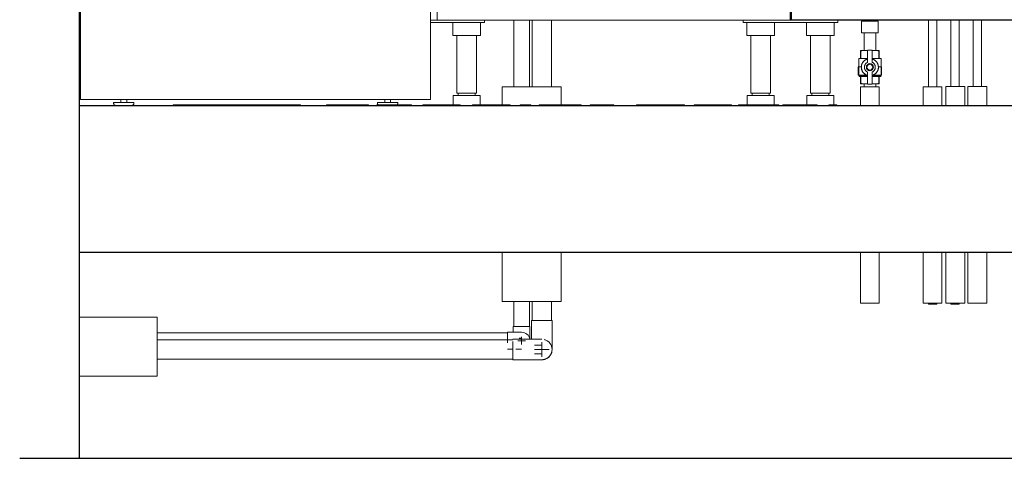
# Model space of a CAD drawing. Header units: millimetres. Extents: x -20716 to -17420, y -600 to 2500.
# Tile 1 of 14: x -20716 to -19043, y -600 to 146. Entities that reach past the tile are written whole.
import ezdxf

# ---------------------------------------------------------------- set-up
doc = ezdxf.new("R2010")
doc.units = ezdxf.units.MM
for name, color, linetype, lineweight in [('A-FLOR', 192, 'Continuous', 25), ('A-GENM', 13, 'Continuous', 18), ('A-WALL', 113, 'Continuous', 25), ('G-IMPT', 8, 'Continuous', 18), ('I-FURN', 30, 'Continuous', 18), ('M-EQPM', 50, 'Continuous', 18), ('P-PIPE', 3, 'Continuous', 18), ('P-PIPE-CNTR', 3, 'Continuous', 18)]:
    doc.layers.add(name, color=color, linetype=linetype, lineweight=lineweight)

# ---------------------------------------------------------------- blocks, each defined once
blk = doc.blocks.new('M_Valve_Ball_MEPcontent_Caleffi_327 DN20 - 3_4__-344150-Coupe vue face')
at = {"layer": 'P-PIPE', "color": 5}
for p, q in [((-19279.2, 93.5), (-19287.2, 93.5)), ((-19287.2, 92.3), (-19287.2, 80)), ((-19286.4, 92.3), (-19286.4, 80)), ((-19275, 93.5), (-19279.2, 93.5)), ((-19275, 93.5), (-19275, 94)), ((-19275, 94), (-19267.5, 94)), ((-19275, 93.5), (-19275, 87.7)), ((-19275, 74.2), (-19275, 87.7)), ((-19267.5, 94), (-19267.5, 93.5)), ((-19267.5, 87.7), (-19267.5, 93.5)), ((-19263.2, 93.5), (-19267.5, 93.5)), ((-19267.5, 87.7), (-19267.5, 74.2)), ((-19255.2, 93.5), (-19263.2, 93.5)), ((-19256.1, 92.3), (-19256.1, 80)), ((-19255.2, 92.3), (-19255.2, 80)), ((-19290.2, 80), (-19290.2, 52)), ((-19290.2, 80), (-19275, 80)), ((-19285.3, 67), (-19285.6, 67)), ((-19285.6, 67), (-19285.3, 67)), ((-19275, 73.1), (-19275, 74.2)), ((-19275, 73.1), (-19275, 72.8)), ((-19267.5, 80), (-19252.2, 80)), ((-19267.5, 74.2), (-19267.5, 73.1)), ((-19267.5, 72.8), (-19267.5, 73.1)), ((-19252.2, 52), (-19252.2, 80)), ((-19291.3, 65.5), (-19291.3, 51.5)), ((-19285.7, 65.5), (-19291.3, 65.5)), ((-19291.3, 51.5), (-19276, 51.5)), ((-19290.2, 52), (-19289.7, 51.5)), ((-19289.7, 51.6), (-19289.7, 49.8)), ((-19275, 57.2), (-19275, 56.9)), ((-19275, 55.8), (-19275, 56.9)), ((-19275, 42.3), (-19275, 55.8)), ((-19267.5, 56.9), (-19267.5, 57.2)), ((-19267.5, 56.9), (-19267.5, 55.8)), ((-19267.5, 55.8), (-19267.5, 42.3)), ((-19266.4, 51.5), (-19251.2, 51.5)), ((-19257.1, 63), (-19256.9, 63)), ((-19256.9, 63), (-19257.1, 63)), ((-19251.2, 65.5), (-19256.8, 65.5)), ((-19252.7, 51.5), (-19252.2, 52)), ((-19252.7, 49.8), (-19252.7, 51.6)), ((-19251.2, 51.5), (-19251.2, 65.5)), ((-19289.7, 49.8), (-19289.2, 49.1)), ((-19275, 49.8), (-19289.7, 49.8)), ((-19289.2, 49.1), (-19287.2, 49.1)), ((-19287.2, 37.7), (-19287.2, 49.1)), ((-19287.2, 49.1), (-19286.4, 49.1)), ((-19286.4, 37.7), (-19287.2, 37.7)), ((-19287.2, 36.5), (-19279.2, 36.5)), ((-19286.4, 49.1), (-19286.4, 37.7)), ((-19286.4, 49.1), (-19274.9, 49.1)), ((-19279.2, 36.5), (-19275, 36.5)), ((-19275, 42.3), (-19275, 36.5)), ((-19275, 36), (-19275, 36.5)), ((-19267.5, 36), (-19275, 36)), ((-19267.6, 49.1), (-19256.1, 49.1)), ((-19252.7, 49.8), (-19267.5, 49.8)), ((-19267.5, 36.5), (-19267.5, 42.3)), ((-19267.5, 36.5), (-19267.5, 36)), ((-19267.5, 36.5), (-19263.2, 36.5)), ((-19263.2, 36.5), (-19255.2, 36.5)), ((-19256.1, 49.1), (-19255.2, 49.1)), ((-19256.1, 49.1), (-19256.1, 37.7)), ((-19255.2, 37.7), (-19256.1, 37.7)), ((-19255.2, 49.1), (-19255.2, 37.7)), ((-19255.2, 49.1), (-19253.2, 49.1)), ((-19253.2, 49.1), (-19252.7, 49.8))]:
    blk.add_line(p, q, dxfattribs=at)
at = {"layer": 'P-PIPE', "color": 5, "flags": 128}
for points in [[(-19275, 79), (-19275.6, 78.8), (-19276.1, 78.7), (-19276.6, 78.5), (-19277.2, 78.2), (-19277.7, 78), (-19278.2, 77.7), (-19278.7, 77.4), (-19279.2, 77.1), (-19279.7, 76.8), (-19280.2, 76.4), (-19280.6, 76.1), (-19281, 75.7), (-19281.5, 75.3), (-19281.9, 74.9), (-19282.3, 74.4), (-19282.6, 74), (-19283, 73.5), (-19283.3, 73.1), (-19283.6, 72.6), (-19283.9, 72.1), (-19284.2, 71.6), (-19284.4, 71), (-19284.7, 70.5), (-19284.9, 70), (-19285.1, 69.4), (-19285.2, 68.9), (-19285.4, 68.3), (-19285.5, 67.7), (-19285.6, 67.2), (-19285.7, 66.6), (-19285.7, 66), (-19285.7, 65.4), (-19285.7, 65)], [(-19275, 73.5), (-19275.3, 73.3), (-19275.7, 73.1), (-19276, 72.9), (-19276.3, 72.8), (-19276.6, 72.5), (-19276.9, 72.3), (-19277.2, 72.1), (-19277.5, 71.8), (-19277.7, 71.6), (-19278, 71.3), (-19278.2, 71.1), (-19278.5, 70.8), (-19278.7, 70.5), (-19278.9, 70.2), (-19279.1, 69.9), (-19279.3, 69.5), (-19279.5, 69.2), (-19279.6, 68.9), (-19279.8, 68.5), (-19279.9, 68.2), (-19280, 67.9), (-19280.2, 67.5), (-19280.2, 67.1), (-19280.3, 66.8), (-19280.4, 66.4), (-19280.4, 66), (-19280.5, 65.7), (-19280.5, 65.3), (-19280.5, 65)], [(-19256.7, 65), (-19256.8, 65.6), (-19256.8, 66.2), (-19256.9, 66.7), (-19256.9, 67.3), (-19257, 67.9), (-19257.2, 68.4), (-19257.3, 69), (-19257.5, 69.6), (-19257.7, 70.1), (-19257.9, 70.6), (-19258.1, 71.2), (-19258.4, 71.7), (-19258.7, 72.2), (-19259, 72.7), (-19259.3, 73.2), (-19259.6, 73.7), (-19260, 74.1), (-19260.3, 74.6), (-19260.7, 75), (-19261.1, 75.4), (-19261.6, 75.8), (-19262, 76.2), (-19262.5, 76.5), (-19262.9, 76.9), (-19263.4, 77.2), (-19263.9, 77.5), (-19264.4, 77.8), (-19264.9, 78.1), (-19265.5, 78.3), (-19266, 78.5), (-19266.5, 78.7), (-19267.1, 78.9), (-19267.5, 79)], [(-19262, 65), (-19262, 65.4), (-19262, 65.7), (-19262.1, 66.1), (-19262.1, 66.5), (-19262.2, 66.8), (-19262.3, 67.2), (-19262.4, 67.6), (-19262.5, 67.9), (-19262.6, 68.3), (-19262.7, 68.6), (-19262.9, 68.9), (-19263, 69.3), (-19263.2, 69.6), (-19263.4, 69.9), (-19263.6, 70.2), (-19263.8, 70.5), (-19264.1, 70.8), (-19264.3, 71.1), (-19264.5, 71.4), (-19264.8, 71.6), (-19265.1, 71.9), (-19265.4, 72.1), (-19265.6, 72.4), (-19265.9, 72.6), (-19266.3, 72.8), (-19266.6, 73), (-19266.9, 73.2), (-19267.2, 73.3), (-19267.5, 73.5)], [(-19285.7, 65), (-19285.7, 64.4), (-19285.7, 63.8), (-19285.6, 63.3), (-19285.6, 62.7), (-19285.5, 62.1), (-19285.3, 61.6), (-19285.2, 61), (-19285, 60.4), (-19284.8, 59.9), (-19284.6, 59.4), (-19284.4, 58.8), (-19284.1, 58.3), (-19283.8, 57.8), (-19283.5, 57.3), (-19283.2, 56.8), (-19282.9, 56.3), (-19282.5, 55.9), (-19282.2, 55.4), (-19281.8, 55), (-19281.4, 54.6), (-19280.9, 54.2), (-19280.5, 53.8), (-19280, 53.5), (-19279.6, 53.1), (-19279.1, 52.8), (-19278.6, 52.5), (-19278.1, 52.2), (-19277.6, 51.9), (-19277, 51.7), (-19276.5, 51.5), (-19276, 51.3), (-19275.4, 51.1), (-19275, 51)], [(-19280.5, 65), (-19280.5, 64.6), (-19280.5, 64.3), (-19280.4, 63.9), (-19280.4, 63.5), (-19280.3, 63.2), (-19280.2, 62.8), (-19280.1, 62.4), (-19280, 62.1), (-19279.9, 61.7), (-19279.8, 61.4), (-19279.6, 61.1), (-19279.5, 60.7), (-19279.3, 60.4), (-19279.1, 60.1), (-19278.9, 59.8), (-19278.7, 59.5), (-19278.4, 59.2), (-19278.2, 58.9), (-19278, 58.6), (-19277.7, 58.4), (-19277.4, 58.1), (-19277.1, 57.9), (-19276.9, 57.6), (-19276.6, 57.4), (-19276.2, 57.2), (-19275.9, 57), (-19275.6, 56.8), (-19275.3, 56.7), (-19275, 56.5)], [(-19267.5, 51), (-19266.9, 51.2), (-19266.4, 51.3), (-19265.8, 51.5), (-19265.3, 51.8), (-19264.8, 52), (-19264.3, 52.3), (-19263.8, 52.6), (-19263.3, 52.9), (-19262.8, 53.2), (-19262.3, 53.6), (-19261.9, 53.9), (-19261.5, 54.3), (-19261, 54.7), (-19260.6, 55.1), (-19260.2, 55.6), (-19259.9, 56), (-19259.5, 56.5), (-19259.2, 56.9), (-19258.9, 57.4), (-19258.6, 57.9), (-19258.3, 58.4), (-19258.1, 59), (-19257.8, 59.5), (-19257.6, 60), (-19257.4, 60.6), (-19257.3, 61.1), (-19257.1, 61.7), (-19257, 62.3), (-19256.9, 62.8), (-19256.8, 63.4), (-19256.8, 64), (-19256.8, 64.6), (-19256.7, 65)], [(-19267.5, 56.5), (-19267.2, 56.7), (-19266.8, 56.9), (-19266.5, 57.1), (-19266.2, 57.2), (-19265.9, 57.5), (-19265.6, 57.7), (-19265.3, 57.9), (-19265, 58.2), (-19264.8, 58.4), (-19264.5, 58.7), (-19264.3, 58.9), (-19264, 59.2), (-19263.8, 59.5), (-19263.6, 59.8), (-19263.4, 60.1), (-19263.2, 60.5), (-19263, 60.8), (-19262.9, 61.1), (-19262.7, 61.5), (-19262.6, 61.8), (-19262.4, 62.1), (-19262.3, 62.5), (-19262.2, 62.9), (-19262.2, 63.2), (-19262.1, 63.6), (-19262.1, 64), (-19262, 64.3), (-19262, 64.7), (-19262, 65)]]:
    blk.add_lwpolyline(points, dxfattribs=at)
at = {"layer": 'P-PIPE', "color": 5}
for radius, start, end in [(14.5, 172.0719, 180), (14.5, 161.0117, 172.0719), (14.5, 131.9012, 154.7083), (14.5, 108.8675, 124.493), (6, 90, 270), (5, 90, 270), (6, 270, 90), (5, 270, 90), (14.5, 58.3223, 75.0118), (14.5, 20.8137, 54.2442), (14.5, 0, 16.6795), (14.5, 180, 255.0118), (14.5, 290.6519, 300.052), (14.5, 308.9813, 318.8036), (14.5, 327.768, 337.4375), (14.5, 346.4326, 352.0719), (14.5, 352.0719, 360)]:
    blk.add_arc((-19271.2, 65), radius, start, end, dxfattribs=at)
for points in [[(-19287.2, 92.3), (-19287.2, 92.7), (-19287.2, 93.3), (-19287.2, 93.5), (-19287.2, 93.5)], [(-19286.4, 92.3), (-19286.6, 92.3), (-19286.8, 92.3), (-19287.1, 92.3), (-19287.2, 92.3)], [(-19279.2, 93.5), (-19280.5, 93.5), (-19282.9, 93.3), (-19285.3, 92.7), (-19286.4, 92.3)], [(-19256.1, 92.3), (-19257.2, 92.7), (-19259.6, 93.3), (-19262, 93.5), (-19263.2, 93.5)], [(-19255.2, 92.3), (-19255.4, 92.3), (-19255.7, 92.3), (-19255.9, 92.3), (-19256.1, 92.3)], [(-19255.2, 93.5), (-19255.2, 93.5), (-19255.2, 93.3), (-19255.2, 92.7), (-19255.2, 92.3)], [(-19287.2, 36.5), (-19287.2, 36.5), (-19287.2, 36.7), (-19287.2, 37.3), (-19287.2, 37.7)], [(-19286.4, 37.7), (-19285.2, 37.3), (-19282.9, 36.7), (-19280.5, 36.5), (-19279.2, 36.5)], [(-19263.2, 36.5), (-19262, 36.5), (-19259.6, 36.7), (-19257.3, 37.3), (-19256.1, 37.7)], [(-19255.2, 37.7), (-19255.2, 37.3), (-19255.2, 36.7), (-19255.2, 36.5), (-19255.2, 36.5)]]:
    blk.add_open_spline(points, degree=3, dxfattribs=at)
for points, knots in [([(-19275, 93.1), (-19275.2, 93.1), (-19276.6, 93.4), (-19278, 93.5), (-19279.2, 93.5)], [0.4114864, 0.4114864, 0.4114864, 0.4114864, 0.5, 1, 1, 1, 1]), ([(-19263.2, 93.5), (-19264.5, 93.5), (-19265.9, 93.4), (-19267.3, 93.1), (-19267.5, 93.1)], [0, 0, 0, 0, 0.5, 0.5885136, 0.5885136, 0.5885136, 0.5885136]), ([(-19279.2, 36.5), (-19278, 36.5), (-19276.6, 36.6), (-19275.2, 36.9), (-19275, 36.9)], [0, 0, 0, 0, 0.5, 0.5915115, 0.5915115, 0.5915115, 0.5915115]), ([(-19267.5, 36.9), (-19267.3, 36.9), (-19265.9, 36.6), (-19264.5, 36.5), (-19263.2, 36.5)], [0.4084885, 0.4084885, 0.4084885, 0.4084885, 0.5, 1, 1, 1, 1])]:
    blk.add_open_spline(points, degree=3, knots=knots, dxfattribs=at)
blk = doc.blocks.new('Plumbing_Valves_Caleffi_Pressure_ Reducing_ Valve-533HA-DN15_DN20 - 533340HA-541281-Coupe vue face')
at = {"layer": 'P-PIPE', "color": 5}
for p, q in [((-19285.5, 143.5), (-19285.5, 123.2)), ((-19271.2, 143.5), (-19285.5, 143.5)), ((-19280.2, 145.2), (-19280.2, 143.5)), ((-19257, 143.5), (-19271.2, 143.5)), ((-19262.3, 143.5), (-19262.3, 145.2)), ((-19257, 123.2), (-19257, 143.5)), ((-19271.2, 123.2), (-19285.5, 123.2)), ((-19257, 123.2), (-19271.2, 123.2))]:
    blk.add_line(p, q, dxfattribs=at)
blk = doc.blocks.new('Coude - tube frigo - Standard-1054394-Coupe vue face')
at = {"layer": 'P-PIPE', "flags": 128}
blk.add_lwpolyline([(-19863.2, -395.8), (-19863.2, -395.8), (-19863.3, -395.8), (-19863.5, -395.8), (-19863.6, -395.8), (-19863.9, -395.8), (-19864.1, -395.8), (-19864.4, -395.8), (-19864.7, -395.8), (-19865.1, -395.8), (-19865.5, -395.8), (-19865.9, -395.8), (-19866.3, -395.8), (-19866.8, -395.8), (-19867.4, -395.8), (-19867.5, -395.8)], dxfattribs=at)
blk = doc.blocks.new('Coude - tube frigo - Standard-1054396-Coupe vue face')
at = {"layer": 'P-PIPE', "flags": 128}
for points in [[(-19828.8, -407.7), (-19828.9, -407.7), (-19829.1, -407.7), (-19829.4, -407.7), (-19829.8, -407.7), (-19830.2, -407.7), (-19830.7, -407.7), (-19831.3, -407.7), (-19831.9, -407.7), (-19832.7, -407.7), (-19833.5, -407.7), (-19834.4, -407.7), (-19835.3, -407.7), (-19836.3, -407.7), (-19837.4, -407.7), (-19838.5, -407.7), (-19839.8, -407.7), (-19841, -407.7)], [(-19841, -422.4), (-19840.1, -422.4), (-19838.9, -422.4), (-19837.7, -422.4), (-19836.6, -422.4), (-19835.6, -422.4), (-19834.6, -422.4), (-19833.7, -422.4), (-19832.9, -422.4), (-19832.1, -422.4), (-19831.5, -422.4), (-19830.9, -422.4), (-19830.3, -422.4), (-19829.9, -422.4), (-19829.5, -422.4), (-19829.2, -422.4), (-19829, -422.4), (-19828.9, -422.4), (-19828.8, -422.4)]]:
    blk.add_lwpolyline(points, dxfattribs=at)
blk = doc.blocks.new('HC_Heat Pump_GM_Saunier Duval_GeniaSet TEK_IS_kit complet_2C - HA 10-7_2 STB-985960-Coupe vue face')
at = {"layer": 'M-EQPM'}
for p, q in [((-20612.9, 1215), (-20612.9, 10)), ((-20017.9, 10), (-20017.9, 1215)), ((-20612.9, 10), (-20610.9, 10)), ((-20019.9, 10), (-20610.9, 10)), ((-20556.7, 5), (-20556.7, 3.9)), ((-20522.1, 5), (-20556.7, 5)), ((-20544.4, 10), (-20544.4, 5)), ((-20534.4, 5), (-20534.4, 10)), ((-20522.1, 3.9), (-20522.1, 5)), ((-20108.2, 5), (-20108.2, 3.9)), ((-20073.6, 5), (-20108.2, 5)), ((-20106.9, 1), (-20107, 1.1)), ((-20095.9, 10), (-20095.9, 5)), ((-20085.9, 5), (-20085.9, 10)), ((-20074.8, 1.1), (-20074.9, 1)), ((-20073.6, 3.9), (-20073.6, 5)), ((-20019.9, 10), (-20017.9, 10))]:
    blk.add_line(p, q, dxfattribs=at)
at = {"layer": 'M-EQPM', "flags": 128}
for points in [[(-20552.8, 0), (-20553, 0), (-20553.2, 0), (-20553.3, 0), (-20553.5, 0), (-20553.6, 0.1), (-20553.8, 0.1), (-20553.9, 0.2), (-20554.1, 0.2), (-20554.2, 0.2), (-20554.4, 0.3), (-20554.5, 0.4), (-20554.6, 0.4), (-20554.8, 0.5), (-20554.9, 0.6), (-20555.1, 0.7), (-20555.2, 0.8), (-20555.3, 0.9), (-20555.4, 1), (-20555.5, 1.1), (-20555.6, 1.2), (-20555.8, 1.3), (-20555.9, 1.4), (-20556, 1.5), (-20556, 1.7), (-20556.1, 1.8), (-20556.2, 1.9), (-20556.3, 2.1), (-20556.4, 2.2), (-20556.4, 2.3), (-20556.5, 2.5), (-20556.5, 2.6), (-20556.6, 2.8), (-20556.6, 2.9), (-20556.7, 3.1), (-20556.7, 3.2), (-20556.7, 3.4), (-20556.7, 3.5), (-20556.7, 3.7), (-20556.7, 3.9), (-20556.7, 3.9)], [(-20555.6, 1.2), (-20555.8, 1.3), (-20555.9, 1.4), (-20556, 1.5), (-20556, 1.7), (-20556.1, 1.8), (-20556.2, 1.9), (-20556.3, 2.1), (-20556.4, 2.2), (-20556.4, 2.3), (-20556.5, 2.5), (-20556.5, 2.6), (-20556.6, 2.8), (-20556.6, 2.9), (-20556.7, 3.1), (-20556.7, 3.2), (-20556.7, 3.4), (-20556.7, 3.5), (-20556.7, 3.7), (-20556.7, 3.9)], [(-20552.8, 0), (-20553, 0), (-20553.2, 0), (-20553.3, 0), (-20553.5, 0), (-20553.6, 0.1), (-20553.8, 0.1), (-20553.9, 0.2), (-20554.1, 0.2), (-20554.2, 0.2), (-20554.4, 0.3), (-20554.5, 0.4), (-20554.6, 0.4), (-20554.8, 0.5), (-20554.9, 0.6), (-20555.1, 0.7), (-20555.2, 0.8), (-20555.3, 0.9), (-20555.4, 1), (-20555.5, 1.1)], [(-20522.1, 3.9), (-20522.1, 3.7), (-20522.1, 3.6), (-20522.2, 3.4), (-20522.2, 3.3), (-20522.2, 3.1), (-20522.2, 3), (-20522.3, 2.8), (-20522.3, 2.7), (-20522.4, 2.5), (-20522.4, 2.4), (-20522.5, 2.2), (-20522.6, 2.1), (-20522.6, 2), (-20522.7, 1.8), (-20522.8, 1.7), (-20522.9, 1.6), (-20523, 1.4), (-20523.1, 1.3), (-20523.2, 1.2), (-20523.3, 1.1), (-20523.4, 1), (-20523.5, 0.9), (-20523.7, 0.8), (-20523.8, 0.7), (-20523.9, 0.6), (-20524.1, 0.5), (-20524.2, 0.5), (-20524.3, 0.4), (-20524.5, 0.3), (-20524.6, 0.3), (-20524.8, 0.2), (-20524.9, 0.2), (-20525.1, 0.1), (-20525.2, 0.1), (-20525.4, 0.1), (-20525.5, 0), (-20525.7, 0), (-20525.8, 0), (-20526, 0), (-20526, 0)], [(-20523.3, 1.1), (-20523.4, 1), (-20523.5, 0.9), (-20523.7, 0.8), (-20523.8, 0.7), (-20523.9, 0.6), (-20524.1, 0.5), (-20524.2, 0.5), (-20524.3, 0.4), (-20524.5, 0.3), (-20524.6, 0.3), (-20524.8, 0.2), (-20524.9, 0.2), (-20525.1, 0.1), (-20525.2, 0.1), (-20525.4, 0.1), (-20525.5, 0), (-20525.7, 0), (-20525.8, 0), (-20526, 0)], [(-20522.1, 3.9), (-20522.1, 3.7), (-20522.1, 3.6), (-20522.2, 3.4), (-20522.2, 3.3), (-20522.2, 3.1), (-20522.2, 3), (-20522.3, 2.8), (-20522.3, 2.7), (-20522.4, 2.5), (-20522.4, 2.4), (-20522.5, 2.2), (-20522.6, 2.1), (-20522.6, 2), (-20522.7, 1.8), (-20522.8, 1.7), (-20522.9, 1.6), (-20523, 1.4), (-20523.1, 1.3), (-20523.2, 1.2)], [(-20106.9, 1), (-20107, 1.1), (-20107.1, 1.2), (-20107.3, 1.3), (-20107.4, 1.4), (-20107.5, 1.5), (-20107.5, 1.7), (-20107.6, 1.8), (-20107.7, 1.9), (-20107.8, 2.1), (-20107.9, 2.2), (-20107.9, 2.3), (-20108, 2.5), (-20108, 2.6), (-20108.1, 2.8), (-20108.1, 2.9), (-20108.2, 3.1), (-20108.2, 3.2), (-20108.2, 3.4), (-20108.2, 3.5), (-20108.2, 3.7), (-20108.2, 3.9), (-20108.2, 3.9)], [(-20107.1, 1.2), (-20107.3, 1.3), (-20107.4, 1.4), (-20107.5, 1.5), (-20107.5, 1.7), (-20107.6, 1.8), (-20107.7, 1.9), (-20107.8, 2.1), (-20107.9, 2.2), (-20107.9, 2.3), (-20108, 2.5), (-20108, 2.6), (-20108.1, 2.8), (-20108.1, 2.9), (-20108.2, 3.1), (-20108.2, 3.2), (-20108.2, 3.4), (-20108.2, 3.5), (-20108.2, 3.7), (-20108.2, 3.9)], [(-20073.6, 3.9), (-20073.6, 3.7), (-20073.6, 3.6), (-20073.7, 3.4), (-20073.7, 3.3), (-20073.7, 3.1), (-20073.7, 3), (-20073.8, 2.8), (-20073.8, 2.7), (-20073.9, 2.5), (-20073.9, 2.4), (-20074, 2.2), (-20074.1, 2.1), (-20074.1, 2), (-20074.2, 1.8), (-20074.3, 1.7), (-20074.4, 1.6), (-20074.5, 1.4), (-20074.6, 1.3), (-20074.7, 1.2), (-20074.8, 1.1), (-20074.9, 1)], [(-20073.6, 3.9), (-20073.6, 3.7), (-20073.6, 3.6), (-20073.7, 3.4), (-20073.7, 3.3), (-20073.7, 3.1), (-20073.7, 3), (-20073.8, 2.8), (-20073.8, 2.7), (-20073.9, 2.5), (-20073.9, 2.4), (-20074, 2.2), (-20074.1, 2.1), (-20074.1, 2), (-20074.2, 1.8), (-20074.3, 1.7), (-20074.4, 1.6), (-20074.5, 1.4), (-20074.6, 1.3), (-20074.7, 1.2)]]:
    blk.add_lwpolyline(points, dxfattribs=at)
blk = doc.blocks.new('Logo_Geometry_SD_3Dx10- - Sol-1137757-Coupe vue face')
at = {"layer": 'M-EQPM'}
for p, q in [((-20455.5, 1), (-20455.5, 0)), ((-20443.3, 1), (-20455.5, 1)), ((-20395.9, 1), (-20443.2, 1)), ((-20443.2, 0), (-20443.2, 1)), ((-20312.9, 1), (-20395.9, 1)), ((-20395.9, 0), (-20395.9, 1)), ((-20255.4, 1), (-20312.9, 1)), ((-20255.6, 1), (-20239.3, 1)), ((-20255.4, 0), (-20255.4, 1)), ((-20239.3, 0), (-20239.3, 1)), ((-20129.6, 1), (-20194.8, 1)), ((-20194.8, 0), (-20194.8, 1)), ((-20123.3, 1), (-20129.6, 1)), ((-20129.6, 0), (-20129.6, 1)), ((-20123.3, 0), (-20123.3, 1)), ((-20109.1, 1), (-20109.1, 0)), ((-20093.4, 1), (-20109.1, 1)), ((-20078.5, 1), (-20093.4, 1)), ((-20062.5, 1), (-20078.5, 1)), ((-20062.5, 1), (-20050.5, 1)), ((-20062.5, 0), (-20062.5, 1)), ((-20050.5, 1), (-20050.5, 0)), ((-20031.3, 1), (-20031.3, 0)), ((-20025.1, 1), (-20031.3, 1)), ((-19979.8, 1), (-20025.1, 1)), ((-20025.1, 0), (-20025.1, 1)), ((-19979.8, 1), (-19967.7, 1)), ((-19979.8, 0), (-19979.8, 1)), ((-19967.7, 0), (-19967.7, 1)), ((-19946.4, 1), (-19932.8, 1)), ((-19946.4, 0), (-19946.4, 1)), ((-19932.8, 1), (-19920.6, 1)), ((-19932.8, 0), (-19932.8, 1)), ((-19920.6, 1), (-19896.4, 1)), ((-19896.4, 1), (-19882.8, 1)), ((-19896.4, 0), (-19896.4, 1)), ((-19882.8, 1), (-19882.8, 0)), ((-19865.5, 1), (-19865.5, 0)), ((-19863.5, 1), (-19865.5, 1)), ((-19863.4, 1), (-19849.8, 1)), ((-19863.4, 0), (-19863.4, 1)), ((-19847.7, 1), (-19849.8, 1)), ((-19849.8, 0), (-19849.8, 1)), ((-19847.7, 0), (-19847.7, 1)), ((-19833.2, 1), (-19833.2, 0)), ((-19833.1, 1), (-19833.2, 1)), ((-19833.1, 1), (-19833.1, 0)), ((-19808.5, 1), (-19833.1, 1)), ((-19833.1, 0), (-19833.1, 1)), ((-19786.8, 1), (-19808.5, 1)), ((-19766.1, 1), (-19786.8, 1)), ((-19766.1, 1), (-19763.2, 1)), ((-19766.1, 0), (-19766.1, 1)), ((-19762.1, 1), (-19763.2, 1)), ((-19763.2, 0), (-19763.2, 1)), ((-19762.1, 0), (-19762.1, 1)), ((-19746.6, 1), (-19733, 1)), ((-19746.6, 0), (-19746.6, 1)), ((-19733, 1), (-19714.4, 1)), ((-19733, 0), (-19733, 1)), ((-19714.4, 1), (-19706.6, 1)), ((-19706.6, 0), (-19706.6, 1)), ((-19667.7, 1), (-19634.9, 1)), ((-19667.7, 1), (-19667.7, 0)), ((-19586.5, 1), (-19634.9, 1)), ((-19586.5, 0), (-19586.5, 1)), ((-19570.1, 1), (-19570.1, 0)), ((-19563.8, 1), (-19570.1, 1)), ((-19518.5, 1), (-19563.8, 1)), ((-19563.8, 0), (-19563.8, 1)), ((-19518.5, 1), (-19506.4, 1)), ((-19518.5, 0), (-19518.5, 1)), ((-19506.4, 0), (-19506.4, 1)), ((-19494.5, 1), (-19466.7, 1)), ((-19494.5, 0), (-19494.5, 1)), ((-19466.7, 1), (-19453.7, 1)), ((-19466.7, 0), (-19466.7, 1)), ((-19453.7, 1), (-19425.8, 1)), ((-19453.7, 1), (-19453.7, 0)), ((-19425.8, 0), (-19425.8, 1)), ((-19419.3, 1), (-19419.3, 0)), ((-19403.7, 1), (-19419.3, 1)), ((-19388.8, 1), (-19403.7, 1)), ((-19372.8, 1), (-19388.8, 1)), ((-19372.8, 1), (-19360.7, 1)), ((-19372.8, 0), (-19372.8, 1)), ((-19360.7, 1), (-19360.7, 0)), ((-19340.8, 1), (-19327.2, 1)), ((-19340.8, 0), (-19340.8, 1)), ((-19327.2, 0), (-19327.2, 1))]:
    blk.add_line(p, q, dxfattribs=at)
blk = doc.blocks.new('Kitchen_Cabinets_FINSA_Pro-Oven-Larder-unit-rd4d_Blanc - Height - _2000 mm_-1376609-Coupe vue face')
at = {"layer": 'G-IMPT'}
for p, q in [((-19979.9, 141), (-19979.9, 119)), ((-19932.9, 119), (-19932.9, 141)), ((-19926.4, 141), (-19926.4, 145)), ((-19926.4, 141), (-19926.4, 145)), ((-19486.7, 145), (-19486.7, 141)), ((-19486.7, 145), (-19486.7, 141)), ((-19480.2, 141), (-19480.2, 119)), ((-19433.2, 119), (-19433.2, 141)), ((-19973.2, 119), (-19973.2, 21)), ((-19973.2, 119), (-19973.2, 21)), ((-19939.7, 21), (-19939.7, 119)), ((-19939.7, 21), (-19939.7, 119)), ((-19473.4, 119), (-19473.4, 21)), ((-19473.4, 119), (-19473.4, 21)), ((-19439.9, 21), (-19439.9, 119)), ((-19439.9, 21), (-19439.9, 119)), ((-19979.4, 17), (-19979.4, 1)), ((-19979.4, 17), (-19979.4, 1)), ((-19970.9, 21), (-19970.9, 17)), ((-19970.9, 21), (-19970.9, 19.6)), ((-19970.9, 18.2), (-19970.9, 17)), ((-19941.9, 17), (-19941.9, 21)), ((-19941.9, 19.6), (-19941.9, 21)), ((-19941.9, 17), (-19941.9, 18.2)), ((-19933.4, 1), (-19933.4, 17)), ((-19933.4, 1), (-19933.4, 17)), ((-19479.7, 17), (-19479.7, 1)), ((-19479.7, 17), (-19479.7, 1)), ((-19471.1, 21), (-19471.1, 17)), ((-19471.1, 21), (-19471.1, 19.6)), ((-19471.1, 18.2), (-19471.1, 17)), ((-19442.2, 17), (-19442.2, 21)), ((-19442.2, 19.6), (-19442.2, 21)), ((-19442.2, 17), (-19442.2, 18.2)), ((-19433.7, 1), (-19433.7, 17)), ((-19433.7, 1), (-19433.7, 17))]:
    blk.add_line(p, q, dxfattribs=at)
at = {"layer": 'I-FURN'}
for p, q in [((-20006.7, 2144.7), (-20006.7, 144.7)), ((-19406.7, 144.7), (-19406.7, 2144.7)), ((-20006.7, 145), (-20017.9, 145)), ((-20017.9, 141), (-19969.3, 141)), ((-20006.7, 144.7), (-19990.7, 144.7)), ((-19990.7, 144.7), (-19990.7, 145.7)), ((-19990.7, 145.2), (-19422.7, 145.2)), ((-19969.3, 145), (-19990.7, 145)), ((-19969.3, 145), (-19926.4, 145)), ((-19926.4, 141), (-19969.3, 141)), ((-19486.7, 145), (-19443.8, 145)), ((-19443.8, 141), (-19486.7, 141)), ((-19422.7, 145), (-19443.8, 145)), ((-19443.8, 141), (-19400.9, 141)), ((-19422.7, 145.7), (-19422.7, 144.7)), ((-19422.7, 144.7), (-19406.7, 144.7)), ((-19405.5, 145), (-19406.7, 145)), ((-19979.9, 119), (-19977.4, 119)), ((-19979.9, 119), (-19979.9, 119)), ((-19932.9, 119), (-19977.4, 119)), ((-19932.9, 119), (-19933, 119)), ((-19435.7, 119), (-19480.2, 119)), ((-19480.1, 119), (-19480.2, 119)), ((-19435.7, 119), (-19433.2, 119)), ((-19433.2, 119), (-19433.2, 119)), ((-19934.8, 17), (-19979.4, 17)), ((-19979.4, 17), (-19979.4, 17)), ((-19973.2, 21), (-19956.2, 21)), ((-19973.2, 21), (-19973.2, 21)), ((-19939.7, 21), (-19956.2, 21)), ((-19939.7, 21), (-19939.7, 21)), ((-19934.8, 17), (-19933.4, 17)), ((-19933.5, 17), (-19933.4, 17)), ((-19479.7, 17), (-19478.3, 17)), ((-19479.7, 17), (-19479.6, 17)), ((-19433.7, 17), (-19478.3, 17)), ((-19456.8, 21), (-19473.4, 21)), ((-19473.4, 21), (-19473.4, 21)), ((-19456.8, 21), (-19439.9, 21)), ((-19439.9, 21), (-19439.9, 21)), ((-19433.7, 17), (-19433.7, 17))]:
    blk.add_line(p, q, dxfattribs=at)
blk = doc.blocks.new('Kitchen_Cabinets_FINSA_Pro-Base-Sink-unit-1200-blanc - Opening Type - _Two hinged doors_ Height - _800 mm_-1380536-Coupe vue face')
at = {"layer": 'G-IMPT'}
for p, q in [((-19379, 141), (-19379, 119)), ((-19379, 141), (-19379, 119)), ((-19332, 119), (-19332, 141)), ((-19332, 119), (-19332, 141)), ((-19325.5, 141), (-19325.5, 145)), ((-18285.5, 145), (-18285.5, 141)), ((-18279, 141), (-18279, 119)), ((-18279, 141), (-18279, 119)), ((-18232, 119), (-18232, 141)), ((-18232, 119), (-18232, 141)), ((-19372.2, 119), (-19372.2, 90.1)), ((-19372.2, 119), (-19372.2, 21)), ((-19338.7, 90.1), (-19338.7, 119)), ((-19338.7, 21), (-19338.7, 119)), ((-18272.2, 119), (-18272.2, 90.1)), ((-18272.2, 119), (-18272.2, 21)), ((-18238.7, 90.1), (-18238.7, 119)), ((-18238.7, 21), (-18238.7, 119)), ((-19372.2, 55.8), (-19372.2, 21)), ((-19338.7, 21), (-19338.7, 55.8)), ((-18272.2, 55.8), (-18272.2, 21)), ((-18238.7, 21), (-18238.7, 55.8)), ((-19378.5, 17), (-19378.5, 1)), ((-19370, 21), (-19370, 17)), ((-19341, 17), (-19341, 21)), ((-19332.5, 1), (-19332.5, 17)), ((-18278.5, 17), (-18278.5, 0)), ((-18270, 21), (-18270, 17)), ((-18241, 17), (-18241, 21)), ((-18232.5, 0), (-18232.5, 17))]:
    blk.add_line(p, q, dxfattribs=at)
at = {"layer": 'G-IMPT', "flags": 128}
for points in [[(-18860.4, 872.2), (-18860.4, 873.5), (-18860.4, 874.8), (-18860.4, 876), (-18860.4, 877.2), (-18860.4, 878.1), (-18860.4, 878.9), (-18860.4, 879.1)], [(-18852.4, 879.1), (-18852.4, 878.9), (-18852.4, 878.1), (-18852.4, 877.2), (-18852.4, 876), (-18852.4, 874.8), (-18852.4, 873.5), (-18852.4, 872.2)], [(-18758.6, 872.2), (-18758.6, 873.5), (-18758.6, 874.8), (-18758.6, 876), (-18758.6, 877.2), (-18758.6, 878.1), (-18758.6, 878.9), (-18758.6, 879.1)], [(-18750.6, 879.1), (-18750.6, 878.9), (-18750.6, 878.1), (-18750.6, 877.2), (-18750.6, 876), (-18750.6, 874.8), (-18750.6, 873.5), (-18750.6, 872.2)], [(-18860.4, 730.4), (-18860.4, 730.6), (-18860.4, 731.4), (-18860.4, 732.3), (-18860.4, 733.5), (-18860.4, 734.7), (-18860.4, 736), (-18860.4, 737.2)], [(-18852.4, 737.2), (-18852.4, 736), (-18852.4, 734.7), (-18852.4, 733.5), (-18852.4, 732.3), (-18852.4, 731.4), (-18852.4, 730.6), (-18852.4, 730.4)], [(-18758.6, 730.4), (-18758.6, 730.6), (-18758.6, 731.4), (-18758.6, 732.3), (-18758.6, 733.5), (-18758.6, 734.7), (-18758.6, 736), (-18758.6, 737.2)], [(-18750.6, 737.2), (-18750.6, 736), (-18750.6, 734.7), (-18750.6, 733.5), (-18750.6, 732.3), (-18750.6, 731.4), (-18750.6, 730.6), (-18750.6, 730.4)]]:
    blk.add_lwpolyline(points, dxfattribs=at)
at = {"layer": 'I-FURN'}
for p, q in [((-19405.5, 144.7), (-19405.5, 944.7)), ((-19389.5, 944.7), (-19405.5, 944.7)), ((-19404.6, 145.7), (-19404.6, 943.7)), ((-18806.6, 943.7), (-19404.6, 943.7)), ((-19389.5, 944.7), (-19389.5, 943.7)), ((-19379.5, 944.1), (-19389.5, 944.1)), ((-19379.5, 943.7), (-19379.5, 944.2)), ((-18231.5, 944.2), (-19379.5, 944.2)), ((-18806.6, 943.7), (-18806.6, 145.7)), ((-18804.4, 145.7), (-18804.4, 943.7)), ((-18206.4, 943.7), (-18804.4, 943.7)), ((-18231.5, 944.2), (-18231.5, 943.7)), ((-18221.5, 944.1), (-18231.5, 944.1)), ((-18221.5, 943.7), (-18221.5, 944.7)), ((-18205.5, 944.7), (-18221.5, 944.7)), ((-18206.4, 943.7), (-18206.4, 145.7)), ((-18205.5, 944.7), (-18205.5, 144.7)), ((-18806.6, 928.2), (-18804.4, 928.2)), ((-18852.4, 900.7), (-18860.4, 900.7)), ((-18860.4, 900.7), (-18860.4, 708.7)), ((-18852.4, 708.7), (-18852.4, 900.7)), ((-18750.6, 900.7), (-18758.6, 900.7)), ((-18758.6, 900.7), (-18758.6, 708.7)), ((-18750.6, 708.7), (-18750.6, 900.7)), ((-18860.4, 708.7), (-18852.4, 708.7)), ((-18758.6, 708.7), (-18750.6, 708.7)), ((-18804.4, 376.7), (-18806.6, 376.7)), ((-18806.6, 163.7), (-18804.4, 163.7)), ((-18804.4, 161.2), (-18806.6, 161.2)), ((-19405.5, 144.7), (-19389.5, 144.7)), ((-19404.6, 145.7), (-18806.6, 145.7)), ((-19400.9, 141), (-19371.6, 141)), ((-19389.5, 145.7), (-19389.5, 144.7)), ((-19389.5, 145.2), (-18221.5, 145.2)), ((-19371.6, 145), (-19389.5, 145)), ((-19371.6, 145), (-19325.5, 145)), ((-19325.5, 141), (-19371.6, 141)), ((-19325.5, 145), (-19325.5, 145)), ((-19325.5, 141), (-19325.5, 141)), ((-18804.4, 145.7), (-18206.4, 145.7)), ((-18285.5, 145), (-18285.5, 145)), ((-18285.5, 145), (-18239.4, 145)), ((-18285.5, 141), (-18285.5, 141)), ((-18239.4, 141), (-18285.5, 141)), ((-18221.5, 145), (-18239.4, 145)), ((-18239.4, 141), (-18206, 141)), ((-18221.5, 144.7), (-18221.5, 145.7)), ((-18221.5, 144.7), (-18205.5, 144.7)), ((-19379, 119), (-19378.9, 119)), ((-19379, 119), (-19377.6, 119)), ((-19332, 119), (-19377.6, 119)), ((-19332, 119), (-19332.1, 119)), ((-18278.9, 119), (-18279, 119)), ((-18233.4, 119), (-18279, 119)), ((-18233.4, 119), (-18232, 119)), ((-18232.1, 119), (-18232, 119)), ((-19378.5, 17), (-19378.5, 17)), ((-19335, 17), (-19378.5, 17)), ((-19372.2, 21), (-19372.1, 21)), ((-19372.2, 21), (-19357.3, 21)), ((-19338.7, 21), (-19357.3, 21)), ((-19338.7, 21), (-19338.8, 21)), ((-19335, 17), (-19332.5, 17)), ((-19332.5, 17), (-19332.5, 17)), ((-18278.5, 17), (-18278.5, 17)), ((-18278.5, 17), (-18276, 17)), ((-18232.5, 17), (-18276, 17)), ((-18272.1, 21), (-18272.2, 21)), ((-18253.6, 21), (-18272.2, 21)), ((-18253.6, 21), (-18238.7, 21)), ((-18238.8, 21), (-18238.7, 21)), ((-18232.5, 17), (-18232.5, 17))]:
    blk.add_line(p, q, dxfattribs=at)

msp = doc.modelspace()

# ---------------------------------------------------------------- linework, layer by layer
at = {"layer": 'A-FLOR'}
for p, q in [((-20615.5, 0), (-17616.5, 0)), ((-17616.5, -250), (-20615.5, -250))]:
    msp.add_line(p, q, dxfattribs=at)
at = {"layer": 'A-WALL'}
for p, q in [((-20615.5, 2500), (-20615.5, -600)), ((-20716.3, -600), (-17419.7, -600))]:
    msp.add_line(p, q, dxfattribs=at)
at = {"layer": 'P-PIPE'}
for p, q in [((-19876.4, 145.2), (-19876.4, 31.7)), ((-19850, 31.7), (-19850, 145.2)), ((-19845.1, 145.2), (-19845.1, 31.7)), ((-19812.4, 31.7), (-19812.4, 145.2)), ((-19896.2, 31.7), (-19896.2, 1)), ((-19796.2, 31.7), (-19896.2, 31.7)), ((-19796.2, 1), (-19796.2, 31.7)), ((-19287.2, 31.7), (-19287.2, 0)), ((-19255.2, 31.7), (-19287.2, 31.7)), ((-19255.2, 0), (-19255.2, 31.7)), ((-19180.9, 31.7), (-19180.9, 0)), ((-19148.9, 31.7), (-19180.9, 31.7)), ((-19148.9, 0), (-19148.9, 31.7)), ((-19142, 32.2), (-19142, 0)), ((-19110, 32.2), (-19142, 32.2)), ((-19110, 0), (-19110, 32.2)), ((-19104.5, 32.2), (-19104.5, 0)), ((-19072.5, 32.2), (-19104.5, 32.2)), ((-19072.5, 0), (-19072.5, 32.2)), ((-19896.2, -250), (-19896.2, -333.3)), ((-19796.2, -333.3), (-19796.2, -250)), ((-19287.2, -250), (-19287.2, -336.5)), ((-19255.2, -336.5), (-19255.2, -250)), ((-19180.9, -250), (-19180.9, -336.5)), ((-19148.9, -336.5), (-19148.9, -250)), ((-19142, -250), (-19142, -336)), ((-19110, -336), (-19110, -250)), ((-19104.5, -250), (-19104.5, -336)), ((-19072.5, -336), (-19072.5, -250)), ((-19896.2, -333.3), (-19796.2, -333.3)), ((-19876.4, -333.3), (-19876.4, -375.9)), ((-19850, -375.9), (-19850, -333.3)), ((-19845.1, -333.3), (-19845.1, -365.7)), ((-19812.4, -365.7), (-19812.4, -333.3)), ((-19287.2, -336.5), (-19255.2, -336.5)), ((-19180.9, -336.5), (-19148.9, -336.5)), ((-19142, -336), (-19110, -336)), ((-19104.5, -336), (-19072.5, -336)), ((-20482.5, -360.2), (-20615.5, -360.2)), ((-20482.5, -460.2), (-20482.5, -360.2)), ((-19811.4, -365.7), (-19846.1, -365.7)), ((-19849, -375.9), (-19877.4, -375.9)), ((-19887.3, -386.8), (-20482.5, -386.8)), ((-19878.1, -398.7), (-20482.5, -398.7)), ((-19887.3, -385.8), (-19887.3, -403.7)), ((-19878.1, -401.5), (-19878.1, -432.4)), ((-20482.5, -431.4), (-19878.1, -431.4)), ((-20615.5, -460.2), (-20482.5, -460.2))]:
    msp.add_line(p, q, dxfattribs=at)
at = {"layer": 'P-PIPE', "color": 5}
for p, q in [((-19171.5, 145.2), (-19171.5, 31.7)), ((-19157.5, 31.7), (-19157.5, 145.2)), ((-19133.5, 145.2), (-19133.5, 32.2)), ((-19119.5, 32.2), (-19119.5, 145.2)), ((-19095.5, 145.2), (-19095.5, 32.2)), ((-19081.5, 32.2), (-19081.5, 145.2)), ((-19281.2, 123.2), (-19281.2, 93.5)), ((-19261.2, 93.5), (-19261.2, 123.2)), ((-19281.2, 36.5), (-19281.2, 31.7)), ((-19261.2, 31.7), (-19261.2, 36.5)), ((-19171.5, -336.5), (-19171.5, -338.1)), ((-19171.5, -338.1), (-19157.5, -338.1)), ((-19157.5, -338.1), (-19157.5, -336.5)), ((-19133.5, -336), (-19133.5, -338.1)), ((-19133.5, -338.1), (-19119.5, -338.1)), ((-19119.5, -338.1), (-19119.5, -336)), ((-19095.5, -336), (-19095.5, -336.5)), ((-19095.5, -336.5), (-19081.5, -336.5)), ((-19081.5, -336.5), (-19081.5, -336))]:
    msp.add_line(p, q, dxfattribs=at)
at = {"layer": 'P-PIPE', "flags": 128}
for points in [[(-19846.1, -397.7), (-19846.1, -397.1), (-19846.1, -395.6), (-19846.1, -394), (-19846.1, -392.3), (-19846.1, -390.7), (-19846.1, -388.9), (-19846.1, -387.2), (-19846.1, -385.4), (-19846.1, -383.6), (-19846.1, -381.7), (-19846.1, -379.8), (-19846.1, -377.9), (-19846.1, -376), (-19846.1, -374.1), (-19846.1, -372.1), (-19846.1, -370.2), (-19846.1, -368.2), (-19846.1, -366.2), (-19846.1, -365.7)], [(-19811.4, -365.7), (-19811.4, -367.7), (-19811.4, -369.6), (-19811.4, -371.6), (-19811.4, -373.6), (-19811.4, -375.5), (-19811.4, -377.4), (-19811.4, -379.3), (-19811.4, -381.2), (-19811.4, -383.1), (-19811.4, -384.9), (-19811.4, -386.7), (-19811.4, -388.5), (-19811.4, -390.2), (-19811.4, -391.9), (-19811.4, -393.5), (-19811.4, -395.1), (-19811.4, -396.7), (-19811.4, -398.2), (-19811.4, -399.7), (-19811.4, -401.1), (-19811.4, -402.4), (-19811.4, -403.7), (-19811.4, -404.9), (-19811.4, -406.1), (-19811.4, -407.2), (-19811.4, -408.2), (-19811.4, -409.2), (-19811.4, -410.1), (-19811.4, -410.9), (-19811.4, -411.6), (-19811.4, -412.3), (-19811.4, -412.9), (-19811.4, -413.5), (-19811.4, -413.9), (-19811.4, -414.3), (-19811.4, -414.6), (-19811.4, -414.8), (-19811.4, -414.9), (-19811.4, -415)], [(-19877.4, -385.8), (-19877.4, -385.5), (-19877.4, -384.6), (-19877.4, -383.7), (-19877.4, -382.8), (-19877.4, -381.9), (-19877.4, -380.9), (-19877.4, -380), (-19877.4, -379), (-19877.4, -378.1), (-19877.4, -377.1), (-19877.4, -376.2), (-19877.4, -375.9)], [(-19849, -375.9), (-19849, -376.9), (-19849, -377.8), (-19849, -378.8), (-19849, -379.7), (-19849, -380.7), (-19849, -381.6), (-19849, -382.6), (-19849, -383.5), (-19849, -384.4), (-19849, -385.3), (-19849, -386.2), (-19849, -387), (-19849, -387.9), (-19849, -388.7), (-19849, -389.5), (-19849, -390.3), (-19849, -391.1), (-19849, -391.8), (-19849, -392.5), (-19849, -393.2), (-19849, -393.8), (-19849, -394.5), (-19849, -395.1), (-19849, -395.6), (-19849, -396.2), (-19849, -396.7), (-19849, -397.2), (-19849, -397.6)], [(-19863.2, -385.8), (-19863.2, -385.8), (-19863.2, -385.8), (-19863.3, -385.8), (-19863.5, -385.8), (-19863.6, -385.8), (-19863.9, -385.8), (-19864.1, -385.8), (-19864.4, -385.8), (-19864.7, -385.8), (-19865.1, -385.8), (-19865.5, -385.8), (-19865.9, -385.8), (-19866.3, -385.8), (-19866.8, -385.8), (-19867.4, -385.8), (-19867.9, -385.8), (-19868.5, -385.8), (-19869.1, -385.8), (-19869.8, -385.8), (-19870.5, -385.8), (-19871.2, -385.8), (-19871.9, -385.8), (-19872.7, -385.8), (-19873.4, -385.8), (-19874.2, -385.8), (-19875.1, -385.8), (-19875.9, -385.8), (-19876.8, -385.8), (-19877.6, -385.8), (-19878.5, -385.8), (-19879.4, -385.8), (-19880.4, -385.8), (-19881.3, -385.8), (-19882.2, -385.8), (-19883.2, -385.8), (-19884.1, -385.8), (-19885.1, -385.8), (-19886, -385.8), (-19887, -385.8), (-19887.3, -385.8)], [(-19828.8, -397.7), (-19828.8, -397.7), (-19828.9, -397.7), (-19829.1, -397.7), (-19829.4, -397.7), (-19829.8, -397.7), (-19830.2, -397.7), (-19830.7, -397.7), (-19831.3, -397.7), (-19831.9, -397.7), (-19832.7, -397.7), (-19833.5, -397.7), (-19834.4, -397.7), (-19835.3, -397.7), (-19836.3, -397.7), (-19837.4, -397.7), (-19838.5, -397.7), (-19839.8, -397.7), (-19841, -397.7), (-19842.4, -397.7), (-19843.7, -397.7), (-19845.2, -397.7), (-19846.7, -397.7), (-19848.2, -397.7), (-19849.8, -397.7), (-19851.5, -397.7), (-19853.1, -397.7), (-19854.9, -397.7), (-19856.6, -397.7), (-19858.4, -397.7), (-19860.2, -397.7), (-19862.1, -397.7), (-19864, -397.7), (-19865.9, -397.7), (-19867.8, -397.7), (-19869.7, -397.7), (-19871.7, -397.7), (-19873.6, -397.7), (-19875.6, -397.7), (-19877.6, -397.7), (-19878.1, -397.7)], [(-19887.3, -414.2), (-19886.3, -414.2), (-19885.3, -414.2), (-19884.4, -414.2), (-19883.4, -414.2), (-19882.5, -414.2), (-19881.5, -414.2), (-19880.6, -414.2), (-19879.7, -414.2), (-19878.8, -414.2), (-19878.1, -414.2)], [(-19872.9, -414.2), (-19872.1, -414.2), (-19871.4, -414.2), (-19870.7, -414.2), (-19870, -414.2), (-19869.3, -414.2), (-19868.7, -414.2), (-19868.1, -414.2), (-19867.5, -414.2), (-19867, -414.2), (-19866.5, -414.2), (-19866, -414.2), (-19865.6, -414.2), (-19865.2, -414.2), (-19864.8, -414.2), (-19864.5, -414.2), (-19864.2, -414.2), (-19863.9, -414.2), (-19863.7, -414.2), (-19863.5, -414.2), (-19863.4, -414.2)], [(-19811.4, -415), (-19811.5, -415.7), (-19811.5, -416.4), (-19811.6, -417.1), (-19811.7, -417.8), (-19811.8, -418.4), (-19811.9, -419.1), (-19812.1, -419.8), (-19812.3, -420.5), (-19812.6, -421.1), (-19812.8, -421.8), (-19813.1, -422.4), (-19813.4, -423), (-19813.7, -423.6), (-19814.1, -424.2), (-19814.5, -424.8), (-19814.9, -425.4), (-19815.3, -425.9), (-19815.7, -426.4), (-19816.2, -427), (-19816.7, -427.4), (-19817.2, -427.9), (-19817.7, -428.4), (-19818.3, -428.8), (-19818.8, -429.2), (-19819.4, -429.6), (-19820, -430), (-19820.6, -430.3), (-19821.2, -430.6), (-19821.9, -430.9), (-19822.5, -431.2), (-19823.2, -431.4), (-19823.8, -431.6), (-19824.5, -431.8), (-19825.2, -432), (-19825.8, -432.1), (-19826.5, -432.2), (-19827.2, -432.3), (-19827.9, -432.3), (-19828.6, -432.3), (-19828.8, -432.4)], [(-19878.1, -432.4), (-19876.1, -432.4), (-19874.1, -432.4), (-19872.2, -432.4), (-19870.2, -432.4), (-19868.3, -432.4), (-19866.4, -432.4), (-19864.5, -432.4), (-19862.6, -432.4), (-19860.7, -432.4), (-19858.9, -432.4), (-19857.1, -432.4), (-19855.3, -432.4), (-19853.6, -432.4), (-19851.9, -432.4), (-19850.3, -432.4), (-19848.6, -432.4), (-19847.1, -432.4), (-19845.6, -432.4), (-19844.1, -432.4), (-19842.7, -432.4), (-19841.4, -432.4), (-19840.1, -432.4), (-19838.9, -432.4), (-19837.7, -432.4), (-19836.6, -432.4), (-19835.6, -432.4), (-19834.6, -432.4), (-19833.7, -432.4), (-19832.9, -432.4), (-19832.1, -432.4), (-19831.5, -432.4), (-19830.9, -432.4), (-19830.3, -432.4), (-19829.9, -432.4), (-19829.5, -432.4), (-19829.2, -432.4), (-19829, -432.4), (-19828.9, -432.4), (-19828.8, -432.4), (-19828.8, -432.4)]]:
    msp.add_lwpolyline(points, dxfattribs=at)
at = {"layer": 'P-PIPE'}
for centre, radius, start, end in [((-19863.2, -400), 14.2, 9.5676, 90), ((-19828.8, -415), 17.4, 0, 77.1429), ((-19828.8, -415), 17.3, 71.4203, 75.9795), ((-19828.8, -415), 17.4, 56.5574, 61.9129), ((-19828.8, -415), 17.4, 282.8571, 0), ((-19828.8, -415), 17.3, 42.2282, 47.7638), ((-19828.8, -415), 17.4, 28.0793, 33.4361), ((-19828.8, -415), 17.4, 14.0145, 18.5782), ((-19828.8, -415), 17.3, 284.0145, 288.5782), ((-19828.8, -415), 17.4, 298.0793, 303.4361), ((-19828.8, -415), 17.4, 312.2282, 317.7638), ((-19828.8, -415), 17.3, 326.5574, 331.9129), ((-19828.8, -415), 17.4, 341.4203, 345.9795)]:
    msp.add_arc(centre, radius, start, end, dxfattribs=at)
at = {"layer": 'P-PIPE-CNTR'}
for p, q in [((-19869.6, -400), (-19856.8, -400)), ((-19863.2, -406.4), (-19863.2, -393.6)), ((-19841.5, -415), (-19816.1, -415)), ((-19828.8, -427.7), (-19828.8, -402.3))]:
    msp.add_line(p, q, dxfattribs=at)

# ---------------------------------------------------------------- block references
at = {"layer": 'A-GENM'}
msp.add_blockref('Logo_Geometry_SD_3Dx10- - Sol-1137757-Coupe vue face', (0, 0), dxfattribs=at)
at = {"layer": 'I-FURN'}
for name in ['Kitchen_Cabinets_FINSA_Pro-Oven-Larder-unit-rd4d_Blanc - Height - _2000 mm_-1376609-Coupe vue face', 'Kitchen_Cabinets_FINSA_Pro-Base-Sink-unit-1200-blanc - Opening Type - _Two hinged doors_ Height - _800 mm_-1380536-Coupe vue face']:
    msp.add_blockref(name, (0, 0), dxfattribs=at)
at = {"layer": 'M-EQPM'}
msp.add_blockref('HC_Heat Pump_GM_Saunier Duval_GeniaSet TEK_IS_kit complet_2C - HA 10-7_2 STB-985960-Coupe vue face', (0, 0), dxfattribs=at)
at = {"layer": 'P-PIPE', "color": 5}
for name in ['Plumbing_Valves_Caleffi_Pressure_ Reducing_ Valve-533HA-DN15_DN20 - 533340HA-541281-Coupe vue face', 'M_Valve_Ball_MEPcontent_Caleffi_327 DN20 - 3_4__-344150-Coupe vue face']:
    msp.add_blockref(name, (0, 0), dxfattribs=at)
at = {"layer": 'P-PIPE'}
for name in ['Coude - tube frigo - Standard-1054394-Coupe vue face', 'Coude - tube frigo - Standard-1054396-Coupe vue face']:
    msp.add_blockref(name, (0, 0), dxfattribs=at)

doc.saveas('drawing.dxf')
